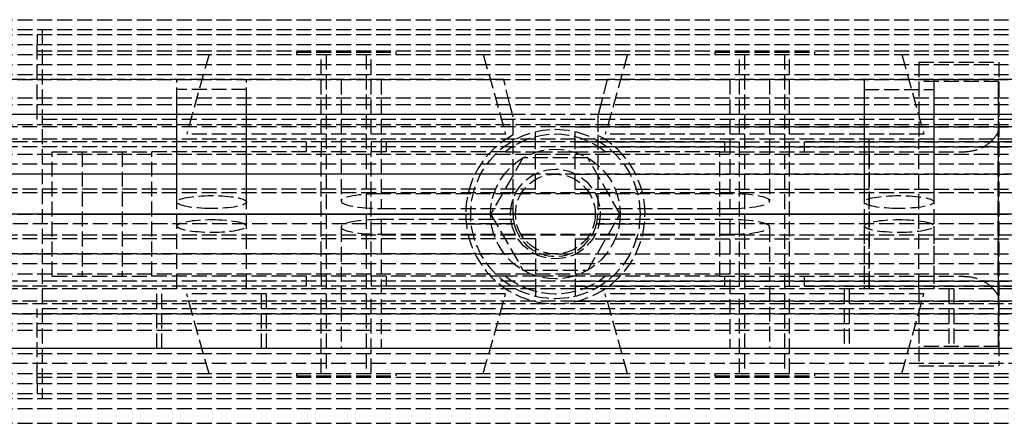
# Model space of a CAD drawing. Header units: millimetres. Extents: x 0 to 2050, y -94 to 94.
# Tile 8 of 13: x 78 to 177, y -21 to 20. Entities that reach past the tile are written whole.
import ezdxf

# ---------------------------------------------------------------- set-up
doc = ezdxf.new("R2010")
doc.units = ezdxf.units.MM
doc.header["$LTSCALE"] = 10
doc.linetypes.add('ALLCAD_Strich', pattern=[0.2, 0.15, -0.05])
doc.layers.add('BESCH_KONT_sich_schn_ansi_2d', color=40, linetype='Continuous')
doc.layers.add('BESCH_KONT_sich_schn_grun_2d', color=10, linetype='Continuous')

msp = doc.modelspace()

# ---------------------------------------------------------------- linework, layer by layer
at = {"layer": 'BESCH_KONT_sich_schn_ansi_2d', "linetype": 'ALLCAD_Strich'}
for p, q in [((0, 0, 2360), (2050, 0, 2360)), ((2050, 0, 2410), (0, 0, 2410)), ((0, 0, 2312.500000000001), (2050, 0, 2312.500000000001)), ((0, 0, 2358.000000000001), (2050, 0, 2358.000000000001)), ((0, 0, 2357.000000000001), (2050, 0, 2357.000000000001)), ((0, 0, 2314.000000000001), (2050, 0, 2314.000000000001)), ((80.5, 0, 2312.500000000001), (0, 0, 2312.500000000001)), ((0, 0, 2312.000000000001), (80.5, 0, 2312.000000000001)), ((0, 0, 2346.000000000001), (2050, 0, 2346.000000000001)), ((0, 0, 2349.000000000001), (2050, 0, 2349.000000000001)), ((0, 0, 2352.500000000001), (2050, 0, 2352.500000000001)), ((0, 0, 2356.500000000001), (2050, 0, 2356.500000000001)), ((0, 0, 2355.500000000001), (2050, 0, 2355.500000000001)), ((0, 0, 2315.500000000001), (2050, 0, 2315.500000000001)), ((273.9065541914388, 0, 2354.500000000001), (0, 0, 2354.500000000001)), ((2050, 0, 2353.500000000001), (0, 0, 2353.500000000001)), ((0, 0, 2348.000000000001), (2050, 0, 2348.000000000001)), ((0, 0, 2349.450000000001), (2050, 0, 2349.450000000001)), ((0, 0, 2347.500000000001), (2050, 0, 2347.500000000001)), ((80, 0, 2320.000000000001), (0.5, 0, 2320.000000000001)), ((1055.000000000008, 0, 2310.000000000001), (2.000000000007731, 0, 2310.000000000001)), ((1055.000000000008, 0, 2268.000000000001), (2.000000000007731, 0, 2268.000000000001)), ((998.0000000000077, 0, 9.000000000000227), (2.000000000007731, 0, 9.000000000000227)), ((130.0000000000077, 0, 2288.000000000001), (2.000000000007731, 0, 2288.000000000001)), ((130.0000000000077, 0, 2289), (2.000000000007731, 0, 2289)), ((130.0000000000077, 0, 2287), (2.000000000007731, 0, 2287)), ((130.0000000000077, 0, 2274), (2.000000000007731, 0, 2274)), ((1055.000000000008, 0, 2303.000000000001), (2.000000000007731, 0, 2303.000000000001)), ((1055.000000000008, 0, 2270.000000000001), (2.000000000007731, 0, 2270.000000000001)), ((1055.000000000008, 0, 2269.000000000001), (2.000000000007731, 0, 2269.000000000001)), ((1055.000000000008, 0, 2271.000000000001), (2.000000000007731, 0, 2271.000000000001)), ((1055.000000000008, 0, 2304.000000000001), (2.000000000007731, 0, 2304.000000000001)), ((1055.000000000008, 0, 2309.000000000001), (2.000000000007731, 0, 2309.000000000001)), ((2.000000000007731, 0, 2272.000000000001), (1055.000000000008, 0, 2272.000000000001)), ((2.000000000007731, 0, 2302.000000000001), (1055.000000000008, 0, 2302.000000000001)), ((127.8693220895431, 0, 2300.500000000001), (2.000000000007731, 0, 2300.500000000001)), ((123.0557280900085, 0, 2302.500000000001), (2.000000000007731, 0, 2302.500000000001)), ((262.0000000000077, 0, 2303.000000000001), (2.000000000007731, 0, 2303.000000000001)), ((262.0000000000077, 0, 2271.000000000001), (2.000000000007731, 0, 2271.000000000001)), ((262.0000000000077, 0, 2272.000000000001), (2.000000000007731, 0, 2272.000000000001)), ((262.0000000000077, 0, 2274.000000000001), (2.000000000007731, 0, 2274.000000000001)), ((262.0000000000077, 0, 2287.000000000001), (2.000000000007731, 0, 2287.000000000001)), ((262.0000000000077, 0, 2289.000000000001), (2.000000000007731, 0, 2289.000000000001)), ((262.0000000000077, 0, 2302.000000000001), (2.000000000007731, 0, 2302.000000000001)), ((123.0557280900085, 0, 2302.500000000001), (2.000000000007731, 0, 2302.500000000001)), ((127.8693220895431, 0, 2300.500000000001), (2.000000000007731, 0, 2300.500000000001)), ((2.000000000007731, 0, 2288), (1055.000000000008, 0, 2288)), ((80, 0, 2312.500000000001), (80, 0, 2317.000000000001)), ((2050, 0, 2315.86046511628), (80, 0, 2315.86046511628)), ((2050, 0, 2313.941860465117), (80, 0, 2313.941860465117)), ((80, 0, 2317.000000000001), (2050, 0, 2317.000000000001)), ((80, 0, 2312.500000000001), (80, 0, 2320.000000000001)), ((80.5, 0, 2312.000000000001), (80.5, 0, 2312.500000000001)), ((81.50000000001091, 0, 2332.023256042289), (81.50000000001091, 0, 2319.52325604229)), ((81.50000000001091, 0, 2319.52325604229), (91.50000000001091, 0, 2313.52325604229)), ((91.50000000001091, 0, 2313.52325604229), (148.5000000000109, 0, 2313.52325604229)), ((91.5027131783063, 0, 2313.51825604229), (91.50000000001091, 0, 2313.51825604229)), ((91.50000000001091, 0, 2313.52325604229), (91.50000000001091, 0, 2313.51825604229)), ((127.006253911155, 0, 2342.02325604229), (91.50000000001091, 0, 2342.02325604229)), ((91.50170542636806, 0, 2313.52325604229), (91.50170542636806, 0, 2313.51825604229)), ((91.5027131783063, 0, 2313.51825604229), (91.5034883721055, 0, 2313.51825604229)), ((91.5027131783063, 0, 2313.52325604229), (91.5027131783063, 0, 2313.51825604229)), ((91.50286821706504, 0, 2313.52325604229), (91.50286821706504, 0, 2313.51825604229)), ((91.50333333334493, 0, 2313.52325604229), (91.50333333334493, 0, 2313.51825604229)), ((91.50348837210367, 0, 2313.52325604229), (91.50348837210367, 0, 2313.51825604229)), ((91.50348837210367, 0, 2313.51825604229), (91.50620155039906, 0, 2313.51825604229)), ((91.5044961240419, 0, 2313.52325604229), (91.5044961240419, 0, 2313.51825604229)), ((91.50620155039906, 0, 2313.52325604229), (91.50620155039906, 0, 2313.51825604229)), ((91.50713178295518, 0, 2313.52325604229), (91.50713178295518, 0, 2313.51825604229)), ((91.5108527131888, 0, 2313.51825604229), (91.507131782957, 0, 2313.51825604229)), ((91.50883720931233, 0, 2313.52325604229), (91.50883720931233, 0, 2313.51825604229)), ((91.5088578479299, 0, 2313.51825604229), (91.5088578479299, 0, 2313.52325604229)), ((91.5104082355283, 0, 2313.52325604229), (91.5104082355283, 0, 2313.51825604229)), ((91.5108527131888, 0, 2313.51825604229), (91.51302325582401, 0, 2313.51825604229)), ((91.5108527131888, 0, 2313.52325604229), (91.5108527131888, 0, 2313.51825604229)), ((91.51133846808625, 0, 2313.52325604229), (91.51133846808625, 0, 2313.51825604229)), ((91.51302325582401, 0, 2313.52325604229), (91.51302325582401, 0, 2313.51825604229)), ((91.51651162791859, 0, 2313.51825604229), (91.51379844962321, 0, 2313.51825604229)), ((91.51379844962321, 0, 2313.52325604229), (91.51379844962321, 0, 2313.51825604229)), ((91.51550387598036, 0, 2313.52325604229), (91.51550387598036, 0, 2313.51825604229)), ((91.51651162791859, 0, 2313.51825604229), (91.51728682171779, 0, 2313.51825604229)), ((91.51651162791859, 0, 2313.52325604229), (91.51651162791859, 0, 2313.51825604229)), ((91.51666666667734, 0, 2313.52325604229), (91.51666666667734, 0, 2313.51825604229)), ((91.51713178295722, 0, 2313.52325604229), (91.51713178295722, 0, 2313.51825604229)), ((91.51728682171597, 0, 2313.52325604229), (91.51728682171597, 0, 2313.51825604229)), ((91.51728682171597, 0, 2313.51825604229), (91.52000000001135, 0, 2313.51825604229)), ((91.5182945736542, 0, 2313.52325604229), (91.5182945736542, 0, 2313.51825604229)), ((91.52000000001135, 0, 2313.52325604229), (91.52000000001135, 0, 2313.51825604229)), ((114.5000000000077, 0, 2297.500000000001), (149.5000000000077, 0, 2297.500000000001)), ((149.5000000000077, 0, 2289.500000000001), (114.5000000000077, 0, 2289.500000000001)), ((123.0000000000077, 0, 2303.000000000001), (123.0000000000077, 0, 2302.500000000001)), ((123.0000000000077, 0, 2302.500000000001), (123.0000000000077, 0, 2303.000000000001)), ((123.0000000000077, 0, 2302.000000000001), (123.0000000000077, 0, 2302.500000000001)), ((123.0557280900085, 0, 2302.500000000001), (123.0557280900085, 0, 2302.000000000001)), ((123.0557280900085, 0, 2302.000000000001), (123.0557280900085, 0, 2302.500000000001)), ((140.5000000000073, 0, 2305.500000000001), (123.5000000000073, 0, 2305.500000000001)), ((123.5000000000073, 0, 2303.000000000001), (123.5000000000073, 0, 2305.500000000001)), ((140.5000000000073, 0, 2295.000000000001), (123.5000000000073, 0, 2295.000000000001)), ((123.5000000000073, 0, 2295.000000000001), (123.5000000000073, 0, 2297.500000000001)), ((125.5000000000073, 0, 2311.000000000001), (128.7500000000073, 0, 2311.000000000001)), ((125.5000000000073, 0, 2310.000000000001), (125.5000000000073, 0, 2311.000000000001)), ((125.5000000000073, 0, 2289.500000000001), (125.5000000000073, 0, 2295.000000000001)), ((125.5000000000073, 0, 2305.500000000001), (125.5000000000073, 0, 2310.000000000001)), ((127.006253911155, 0, 2334.02325604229), (125.5000000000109, 0, 2334.02325604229)), ((125.5000000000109, 0, 2334.02325604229), (125.5000000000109, 0, 2342.02325604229)), ((125.5000000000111, 0, 2334.02325604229), (127.006253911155, 0, 2334.02325604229)), ((125.5000000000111, 0, 2324.02325604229), (138.5000000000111, 0, 2324.02325604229)), ((125.5000000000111, 0, 2334.02325604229), (125.5000000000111, 0, 2324.02325604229)), ((126.8125000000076, 0, 2303.000000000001), (126.8125000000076, 0, 2297.500000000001)), ((127.006253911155, 0, 2334.02325604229), (136.9937460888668, 0, 2334.02325604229)), ((127.006253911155, 0, 2334.02325604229), (127.006253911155, 0, 2342.02325604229)), ((136.9937460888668, 0, 2342.02325604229), (127.006253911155, 0, 2342.02325604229)), ((127.4375000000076, 0, 2302.000000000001), (127.4375000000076, 0, 2303.000000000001)), ((127.5000000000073, 0, 2311.000000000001), (127.5000000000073, 0, 2312.500000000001)), ((136.5000000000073, 0, 2335.000000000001), (127.5000000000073, 0, 2335.000000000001)), ((127.5000000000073, 0, 2295.000000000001), (127.5000000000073, 0, 2311.000000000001)), ((127.5000000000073, 0, 2312.500000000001), (127.5000000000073, 0, 2335.000000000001)), ((127.6875000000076, 0, 2303.000000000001), (127.6875000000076, 0, 2302.000000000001)), ((127.7500000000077, 0, 2302.000000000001), (127.7500000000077, 0, 2303.000000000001)), ((127.7500000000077, 0, 2300.500000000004), (127.7500000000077, 0, 2302.000000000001)), ((127.7500000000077, 0, 2297.500000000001), (127.7500000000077, 0, 2300.500000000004)), ((127.8693220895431, 0, 2302.000000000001), (127.8693220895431, 0, 2300.500000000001)), ((127.8693220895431, 0, 2300.500000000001), (127.8693220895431, 0, 2302.000000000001)), ((128.0000000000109, 0, 2334.02325604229), (128.0000000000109, 0, 2313.52325604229)), ((128.0000000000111, 0, 2334.02325604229), (128.0000000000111, 0, 2324.02325604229)), ((128.7500000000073, 0, 2311.000000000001), (135.2500000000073, 0, 2311.000000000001)), ((128.7500000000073, 0, 2310.000000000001), (128.7500000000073, 0, 2311.000000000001)), ((128.7500000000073, 0, 2289.500000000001), (128.7500000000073, 0, 2295.000000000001)), ((128.7500000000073, 0, 2305.500000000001), (128.7500000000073, 0, 2310.000000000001)), ((130.0000000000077, 0, 2289), (130.0000000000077, 0, 2287)), ((130.0000000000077, 0, 2287), (130.0000000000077, 0, 2274)), ((130.0000000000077, 0, 2274), (130.0000000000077, 0, 2271)), ((134.0000000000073, 0, 2288.000000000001), (262.0000000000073, 0, 2288.000000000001)), ((134.0000000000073, 0, 2289), (262.0000000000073, 0, 2289)), ((134.0000000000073, 0, 2289), (134.0000000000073, 0, 2287)), ((134.0000000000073, 0, 2287), (262.0000000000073, 0, 2287)), ((134.0000000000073, 0, 2287), (134.0000000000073, 0, 2274)), ((134.0000000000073, 0, 2274), (262.0000000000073, 0, 2274)), ((134.0000000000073, 0, 2274), (134.0000000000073, 0, 2271)), ((135.2500000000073, 0, 2311.000000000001), (138.5000000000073, 0, 2311.000000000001)), ((135.2500000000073, 0, 2310.000000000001), (135.2500000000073, 0, 2311.000000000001)), ((135.2500000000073, 0, 2289.500000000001), (135.2500000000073, 0, 2295.000000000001)), ((135.2500000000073, 0, 2305.500000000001), (135.2500000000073, 0, 2310.000000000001)), ((136.0000000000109, 0, 2334.02325604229), (136.0000000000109, 0, 2313.52325604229)), ((136.0000000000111, 0, 2334.02325604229), (136.0000000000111, 0, 2324.02325604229)), ((136.1306779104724, 0, 2300.500000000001), (136.1306779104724, 0, 2302.000000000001)), ((262.0000000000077, 0, 2300.500000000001), (136.1306779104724, 0, 2300.500000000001)), ((136.1306779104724, 0, 2302.000000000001), (136.1306779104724, 0, 2300.500000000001)), ((262.0000000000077, 0, 2300.500000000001), (136.1306779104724, 0, 2300.500000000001)), ((136.2500000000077, 0, 2303.000000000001), (136.2500000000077, 0, 2302.000000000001)), ((136.2500000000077, 0, 2300.500000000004), (136.2500000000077, 0, 2302.000000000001)), ((136.2500000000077, 0, 2300.500000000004), (136.2500000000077, 0, 2297.500000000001)), ((136.3125000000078, 0, 2302.000000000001), (136.3125000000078, 0, 2303.000000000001)), ((136.5000000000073, 0, 2311.000000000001), (136.5000000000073, 0, 2312.500000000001)), ((136.5000000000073, 0, 2295.000000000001), (136.5000000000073, 0, 2311.000000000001)), ((136.5000000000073, 0, 2312.500000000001), (136.5000000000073, 0, 2335.000000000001)), ((136.5625000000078, 0, 2303.000000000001), (136.5625000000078, 0, 2302.000000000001)), ((136.9937460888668, 0, 2342.02325604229), (136.9937460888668, 0, 2334.02325604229)), ((148.5000000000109, 0, 2342.02325604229), (136.9937460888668, 0, 2342.02325604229)), ((138.5000000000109, 0, 2334.02325604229), (136.9937460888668, 0, 2334.02325604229)), ((136.9937460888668, 0, 2334.02325604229), (138.5000000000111, 0, 2334.02325604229)), ((137.187500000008, 0, 2297.500000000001), (137.187500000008, 0, 2303.000000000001)), ((138.5000000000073, 0, 2310.000000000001), (138.5000000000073, 0, 2311.000000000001)), ((138.5000000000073, 0, 2289.500000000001), (138.5000000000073, 0, 2295.000000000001)), ((138.5000000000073, 0, 2305.500000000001), (138.5000000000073, 0, 2310.000000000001)), ((138.5000000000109, 0, 2334.02325604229), (138.5000000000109, 0, 2342.02325604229)), ((138.5000000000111, 0, 2334.02325604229), (138.5000000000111, 0, 2324.02325604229)), ((140.5000000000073, 0, 2303.000000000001), (140.5000000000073, 0, 2305.500000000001)), ((140.5000000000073, 0, 2295.000000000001), (140.5000000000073, 0, 2297.500000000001)), ((140.9442719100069, 0, 2302.000000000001), (140.9442719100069, 0, 2302.500000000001)), ((262.0000000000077, 0, 2302.500000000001), (140.9442719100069, 0, 2302.500000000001)), ((140.9442719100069, 0, 2302.500000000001), (140.9442719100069, 0, 2302.000000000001)), ((262.0000000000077, 0, 2302.500000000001), (140.9442719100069, 0, 2302.500000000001)), ((141.0000000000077, 0, 2302.500000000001), (141.0000000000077, 0, 2303.000000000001)), ((141.0000000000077, 0, 2303.000000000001), (141.0000000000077, 0, 2302.500000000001)), ((141.0000000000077, 0, 2302.000000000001), (141.0000000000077, 0, 2302.500000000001)), ((163.5009882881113, 0, 2324.773255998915), (163.5000000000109, 0, 2324.773255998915)), ((163.5000000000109, 0, 2324.773255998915), (163.5000000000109, 0, 2319.52325604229)), ((163.5000000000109, 0, 2319.52325604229), (163.5009882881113, 0, 2319.522885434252)), ((163.5000000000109, 0, 2329.773255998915), (163.5000000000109, 0, 2324.773255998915)), ((163.5000000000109, 0, 2329.773255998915), (172.8759885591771, 0, 2329.773255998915)), ((163.5009882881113, 0, 2319.522885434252), (163.5009882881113, 0, 2324.773255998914)), ((163.5009882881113, 0, 2324.773255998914), (168.5009882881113, 0, 2324.773255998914)), ((168.5009882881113, 0, 2319.773255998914), (168.5009882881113, 0, 2315.773255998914)), ((176.5009882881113, 0, 2315.773255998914), (168.5009882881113, 0, 2315.773255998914)), ((168.5009882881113, 0, 2319.773255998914), (176.5009882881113, 0, 2319.773255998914)), ((168.5009882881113, 0, 2324.773255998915), (168.5009882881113, 0, 2319.773255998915)), ((176.4639936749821, 0, 2323.625085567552), (176.4967378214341, 0, 2319.773255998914)), ((176.5009882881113, 0, 2315.773255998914), (176.5009882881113, 0, 2319.773255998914))]:
    msp.add_line(p, q, dxfattribs=at)
at = {"layer": 'BESCH_KONT_sich_schn_ansi_2d', "linetype": 'ALLCAD_Strich', "extrusion": (0, 1, 0)}
for centre, radius in [((-86.50000000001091, 2327.02325604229), 2), ((-97.50000000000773, 2294.000000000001), 5.5), ((-97.50000000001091, 2294.000000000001), 5), ((-97.50000000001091, 2294.000000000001), 3.5), ((-97.50000000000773, 2294.000000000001), 3.5), ((-111.0000000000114, 2329.52325604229), 16), ((-111.0000000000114, 2329.52325604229), 13.76744186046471), ((-110.999999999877, 2329.52325604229), 4), ((-111.0000000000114, 2329.52325604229), 2.5), ((-111.0000000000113, 2329.52325604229), 2), ((-153.0000000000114, 2329.52325604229), 16), ((-153.0000000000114, 2329.52325604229), 13.76744186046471), ((-153.0000000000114, 2329.52325604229), 2.5), ((-153.0000000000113, 2329.52325604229), 2), ((-166.5000000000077, 2294.000000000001), 5.5)]:
    msp.add_circle(centre, radius, dxfattribs=at)
at = {"layer": 'BESCH_KONT_sich_schn_ansi_2d', "linetype": 'ALLCAD_Strich', "extrusion": (0, -1, 0)}
for centre, radius in [((111.0000000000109, 2329.52325604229), 5), ((153.0000000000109, 2329.52325604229), 5), ((153.0000000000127, 2329.52325604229), 4), ((166.5000000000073, 2294.000000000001), 5), ((166.5000000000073, 2294.000000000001), 3.5), ((166.5000000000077, 2294.000000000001), 3.5)]:
    msp.add_circle(centre, radius, dxfattribs=at)
for centre, radius, start, end in [((91.50000000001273, 2332.023256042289), 10.00000000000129, 90, 180), ((148.5000000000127, 2335.273256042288), 21.74999999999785, 270, 313.6028189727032), ((148.3442697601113, 2311.335767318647), 30.68788386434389, 36.92770086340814, 89.70924277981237)]:
    msp.add_arc(centre, radius, start, end, dxfattribs=at)
at = {"layer": 'BESCH_KONT_sich_schn_ansi_2d', "linetype": 'ALLCAD_Strich', "extrusion": (0, 1, 0)}
for centre, start, end in [((-114.5000000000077, 2293.500000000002), 270, 90), ((-149.5000000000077, 2293.5), 90, 270)]:
    msp.add_arc(centre, 4, start, end, dxfattribs=at)
at = {"layer": 'BESCH_KONT_sich_schn_ansi_2d', "linetype": 'ALLCAD_Strich', "extrusion": (0, -1, 0)}
for start_param, end_param in [(-1.570796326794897, -1.439702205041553), (1.439702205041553, 1.570796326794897)]:
    msp.add_ellipse((132.0000000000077, 0, 2300.499999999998), major_axis=(0, 0, -22.94999999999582), ratio=0.1851851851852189, start_param=start_param, end_param=end_param, dxfattribs=at)
at = {"layer": 'BESCH_KONT_sich_schn_ansi_2d', "linetype": 'ALLCAD_Strich'}
for points, knots in [([(172.8759885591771, 0, 2329.773255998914), (172.91292180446, 0, 2329.724115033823), (172.9497031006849, 0, 2329.674868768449), (173.4316076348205, 0, 2329.025591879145), (173.853411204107, 0, 2328.410671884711), (174.629023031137, 0, 2327.190747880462), (174.9828881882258, 0, 2326.585813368), (175.5175654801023, 0, 2325.603550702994), (175.7319686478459, 0, 2325.187573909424), (175.9337625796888, 0, 2324.773255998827)], [54.13536591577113, 54.13536591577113, 54.13536591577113, 54.13536591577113, 54.30661928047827, 54.30661928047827, 56.38885640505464, 56.38885640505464, 58.47109352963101, 58.47109352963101, 59.92496337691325, 59.92496337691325, 59.92496337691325, 59.92496337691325]), ([(175.9337625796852, 0, 2324.773255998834), (175.9570210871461, 0, 2324.725502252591), (175.9801157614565, 0, 2324.677769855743), (176.1662293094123, 0, 2324.290561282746), (176.3206018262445, 0, 2323.953186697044), (176.4639936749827, 0, 2323.625085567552)], [59.92496337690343, 59.92496337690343, 59.92496337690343, 59.92496337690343, 60.09253453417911, 60.09253453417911, 61.28550524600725, 61.28550524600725, 61.28550524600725, 61.28550524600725])]:
    msp.add_open_spline(points, degree=3, knots=knots, dxfattribs=at)
at = {"layer": 'BESCH_KONT_sich_schn_grun_2d', "linetype": 'ALLCAD_Strich'}
for p, q in [((0, 19.50000000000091), (2050, 19.50000000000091)), ((0, 18.50000000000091), (2050, 18.50000000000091)), ((0, 18.00000000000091), (2050, 18.00000000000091)), ((80, 18.00000000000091), (80, 17.00000000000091)), ((80.5, 18.50000000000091), (80.5, -18.49999999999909)), ((0, 17.00000000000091), (2050, 17.00000000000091)), ((80, 16.37500000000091), (80, 17.00000000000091)), ((0, 16.00000000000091), (2050, 16.00000000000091)), ((80, 9.50000000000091), (80, 16.37500000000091)), ((80, 16.37500000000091), (2050, 16.37500000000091)), ((97.23255813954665, 15.99999999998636), (95.00000000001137, 7.999999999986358)), ((106.0000000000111, 16.25000000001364), (116.0000000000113, 16.25000000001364)), ((106.0000000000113, 16.25000000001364), (106.0000000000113, 16.00000000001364)), ((108.5000000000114, 7.999999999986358), (108.5000000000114, 15.99999999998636)), ((109.0000000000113, 16.00000000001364), (109.0000000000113, -15.99999999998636)), ((113.0000000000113, 16.00000000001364), (113.0000000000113, -15.99999999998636)), ((113.5000000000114, 7.999999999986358), (113.5000000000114, 15.99999999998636)), ((116.0000000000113, 16.25000000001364), (116.0000000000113, 16.00000000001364)), ((124.7674418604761, 15.99999999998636), (127.0000000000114, 7.999999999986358)), ((139.2325581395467, 15.99999999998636), (137.0000000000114, 7.999999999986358)), ((148.0000000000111, 16.25000000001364), (158.0000000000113, 16.25000000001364)), ((148.0000000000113, 16.25000000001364), (148.0000000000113, 16.00000000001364)), ((150.5000000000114, 7.999999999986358), (150.5000000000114, 15.99999999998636)), ((151.0000000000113, 16.00000000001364), (151.0000000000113, -15.99999999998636)), ((155.0000000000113, 16.00000000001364), (155.0000000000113, -15.99999999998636)), ((155.5000000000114, 7.999999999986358), (155.5000000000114, 15.99999999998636)), ((158.0000000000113, 16.25000000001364), (158.0000000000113, 16.00000000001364)), ((166.7674418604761, 15.99999999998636), (169.0000000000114, 7.999999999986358)), ((2.000000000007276, 14.99999999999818), (1055.000000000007, 14.99999999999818)), ((168.5009882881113, 15.25000000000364), (176.5009882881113, 15.25000000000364)), ((168.5009882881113, 15.25000000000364), (168.5009882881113, 13.28464834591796)), ((176.5009882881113, 15.25000000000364), (176.5009882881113, -15.25000000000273)), ((0, 14.00000000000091), (2050, 14.00000000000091)), ((2.000000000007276, 13.49999999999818), (1055.000000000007, 13.49999999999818)), ((126.8125000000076, 13.49999999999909), (2.000000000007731, 13.49999999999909)), ((94.00000000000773, 1.203703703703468), (94.00000000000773, 13.49999999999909)), ((101.0000000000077, 1.203703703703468), (101.0000000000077, 13.49999999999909)), ((110.5000000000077, 13.49999999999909), (110.5000000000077, 1.296296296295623)), ((114.5000000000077, 13.49999999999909), (114.5000000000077, 0.5555555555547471)), ((127.4375000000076, 10.99999999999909), (126.8125000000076, 13.49999999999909)), ((137.1875000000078, 13.49999999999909), (136.5625000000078, 10.99999999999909)), ((262.0000000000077, 13.49999999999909), (137.1875000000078, 13.49999999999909)), ((149.5000000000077, 13.49999999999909), (149.5000000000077, 0.5555555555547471)), ((153.5000000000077, 13.49999999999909), (153.5000000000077, 1.296296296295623)), ((163.0000000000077, 13.49999999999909), (163.0000000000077, 1.203703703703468)), ((176.4967378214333, 13.28464834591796), (168.5009882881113, 13.28464834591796)), ((168.5009882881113, 13.28464834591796), (168.5009882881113, 7.500000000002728)), ((170.0000000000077, 13.49999999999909), (170.0000000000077, 1.203703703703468)), ((176.4967378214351, -13.28464834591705), (176.4967378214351, 13.28464834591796)), ((101.0000000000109, 12.49999999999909), (94.00000000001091, 12.49999999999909)), ((94.00000000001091, -7.500000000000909), (94.00000000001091, 12.49999999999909)), ((101.0000000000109, -7.500000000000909), (101.0000000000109, 12.49999999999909)), ((163.0000000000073, 12.49999999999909), (170.0000000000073, 12.49999999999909)), ((163.0000000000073, 12.49999999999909), (163.0000000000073, -7.500000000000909)), ((170.0000000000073, 12.49999999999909), (170.0000000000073, -7.500000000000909)), ((0, 11.65000000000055), (2050, 11.65000000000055)), ((0, 11.00000000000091), (2050, 11.00000000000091)), ((127.6875000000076, 9.99999999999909), (127.4375000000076, 10.99999999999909)), ((136.5625000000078, 10.99999999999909), (136.3125000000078, 9.99999999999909)), ((1055.000000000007, 9.999999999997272), (2.000000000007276, 9.999999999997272)), ((127.6875000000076, 9.99999999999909), (2.000000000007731, 9.99999999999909)), ((127.7500000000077, 9.74999999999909), (127.6875000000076, 9.99999999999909)), ((136.312500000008, 9.99999999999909), (136.2500000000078, 9.74999999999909)), ((262.0000000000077, 9.99999999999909), (136.3125000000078, 9.99999999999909)), ((2.000000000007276, 8.999999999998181), (1055.000000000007, 8.999999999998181)), ((2050, 9.50000000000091), (80, 9.50000000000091)), ((127.7500000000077, 7.933315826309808), (127.7500000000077, 9.74999999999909)), ((136.2500000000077, 9.74999999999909), (136.2500000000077, 7.933315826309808)), ((130.0000000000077, 8.74999999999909), (2.000000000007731, 8.74999999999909)), ((262.0000000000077, 8.74999999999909), (2.000000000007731, 8.74999999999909)), ((127.0000000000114, 7.999999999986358), (95.00000000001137, 7.999999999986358)), ((127.7500000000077, -9.094947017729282e-13), (127.7500000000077, 7.933315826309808)), ((130.0000000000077, 6.749999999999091), (130.0000000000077, 8.74999999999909)), ((134.0000000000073, 8.74999999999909), (262.0000000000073, 8.74999999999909)), ((134.0000000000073, 6.749999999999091), (134.0000000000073, 8.74999999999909)), ((136.2500000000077, 7.933315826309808), (136.2500000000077, -9.094947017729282e-13)), ((169.0000000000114, 7.999999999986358), (137.0000000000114, 7.999999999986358)), ((176.4639936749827, -8.209515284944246), (176.4639936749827, 8.209515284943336)), ((2050, 7.500000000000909), (0, 7.500000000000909)), ((106.9999999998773, 7.249999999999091), (2.000000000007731, 7.249999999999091)), ((106.9999999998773, 7.249999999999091), (2.000000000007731, 7.249999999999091)), ((114.9999999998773, 7.25), (106.9999999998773, 7.250000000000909)), ((106.9999999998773, 7.250000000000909), (106.9999999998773, 6.250000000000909)), ((108.4999999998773, 7.250000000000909), (108.4999999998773, 6.250000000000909)), ((113.4999999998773, 7.25), (113.4999999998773, 6.25)), ((130.0000000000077, 7.249999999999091), (114.9999999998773, 7.249999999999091)), ((149.0000000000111, 7.249999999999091), (114.9999999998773, 7.249999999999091)), ((114.9999999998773, 7.25), (114.9999999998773, 6.25)), ((134.0000000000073, 7.249999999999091), (149.0000000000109, 7.249999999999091)), ((149.0000000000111, 7.250000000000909), (157.0000000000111, 7.25)), ((149.0000000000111, 6.25), (149.0000000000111, 7.25)), ((150.5000000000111, 6.25), (150.5000000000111, 7.25)), ((155.5000000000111, 6.25), (155.5000000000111, 7.25)), ((262.0000000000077, 7.249999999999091), (157.0000000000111, 7.249999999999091)), ((157.0000000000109, 7.249999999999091), (262.0000000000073, 7.249999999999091)), ((157.0000000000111, 6.25), (157.0000000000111, 7.25)), ((163.5000000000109, 6.250000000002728), (163.5000000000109, 7.500000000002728)), ((163.5009882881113, -7.500000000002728), (163.5009882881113, 7.500000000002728)), ((168.5009882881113, -7.500000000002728), (168.5009882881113, 7.500000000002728)), ((0, 6.000000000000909), (2050, 6.000000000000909)), ((130.0000000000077, 6.749999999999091), (2.000000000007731, 6.749999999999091)), ((262.0000000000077, 6.749999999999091), (2.000000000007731, 6.749999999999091)), ((81.50000000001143, 6.250000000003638), (91.50000000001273, 6.250000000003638)), ((81.50000000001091, -6.250000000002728), (81.50000000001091, 6.250000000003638)), ((84.50000000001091, 6.250000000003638), (84.50000000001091, -6.250000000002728)), ((88.50000000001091, 6.250000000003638), (88.50000000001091, -6.250000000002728)), ((127.0062539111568, 6.250000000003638), (91.50000000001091, 6.250000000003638)), ((91.50000000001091, -6.250000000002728), (91.50000000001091, 6.250000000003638)), ((91.50170542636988, 6.24465116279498), (91.50170542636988, 6.247286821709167)), ((91.5027131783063, 6.24193798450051), (91.50348837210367, 6.24193798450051)), ((91.50286821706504, 6.248449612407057), (91.50333333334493, 6.248449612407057)), ((91.50333333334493, 6.24348837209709), (91.50286821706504, 6.24348837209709)), ((91.5044961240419, 6.247286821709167), (91.5044961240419, 6.24465116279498)), ((91.50620155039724, 6.24465116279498), (91.50620155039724, 6.247286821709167)), ((91.50713178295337, 6.24984496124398), (91.50713178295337, 6.242093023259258)), ((91.50883720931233, 6.24984496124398), (91.50713178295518, 6.24984496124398)), ((91.50713178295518, 6.242093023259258), (91.5108527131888, 6.242093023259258)), ((91.50883720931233, 6.247209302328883), (91.50883720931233, 6.24984496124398)), ((91.5108527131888, 6.247209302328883), (91.50883720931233, 6.247209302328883)), ((91.5088578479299, 6.243643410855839), (91.5088578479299, 6.245813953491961)), ((91.5088578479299, 6.245813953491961), (91.5104082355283, 6.245813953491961)), ((91.5104082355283, 6.243643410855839), (91.5088578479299, 6.243643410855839)), ((91.51133846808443, 6.244883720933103), (91.51133846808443, 6.244573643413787)), ((91.51302325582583, 6.244263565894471), (91.51302325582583, 6.245038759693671)), ((91.51379844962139, 6.247286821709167), (91.51379844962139, 6.24465116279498)), ((91.51550387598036, 6.24465116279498), (91.51550387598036, 6.247286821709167)), ((91.51651162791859, 6.24193798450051), (91.51728682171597, 6.24193798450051)), ((91.51666666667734, 6.248449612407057), (91.51713178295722, 6.248449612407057)), ((91.51713178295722, 6.24348837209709), (91.51666666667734, 6.24348837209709)), ((91.51829457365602, 6.247286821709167), (91.51829457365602, 6.24465116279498)), ((91.52000000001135, 6.24465116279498), (91.52000000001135, 6.247286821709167)), ((108.5000000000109, -6.250000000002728), (108.5000000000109, 6.250000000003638)), ((113.5000000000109, -6.250000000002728), (113.5000000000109, 6.250000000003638)), ((127.0062539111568, 6.250000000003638), (130.2146428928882, 6.250000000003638)), ((130.0000000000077, 2.499999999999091), (130.0000000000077, 6.749999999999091)), ((130.2146428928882, 6.250000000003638), (133.7853571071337, 6.250000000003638)), ((133.7853571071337, 6.250000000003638), (136.993746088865, 6.250000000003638)), ((134.0000000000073, 6.749999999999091), (262.0000000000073, 6.749999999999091)), ((134.0000000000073, 2.499999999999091), (134.0000000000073, 6.749999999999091)), ((148.5000000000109, 6.250000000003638), (136.993746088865, 6.250000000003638)), ((148.5000000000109, -6.250000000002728), (148.5000000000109, 6.250000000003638)), ((148.5000000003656, 6.250000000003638), (172.8759885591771, 6.250000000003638)), ((150.5000000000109, -6.250000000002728), (150.5000000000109, 6.250000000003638)), ((155.5000000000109, -6.250000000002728), (155.5000000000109, 6.250000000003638)), ((163.5000000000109, 6.250000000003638), (163.5000000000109, -6.250000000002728)), ((2050, 5.000000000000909), (0, 5.000000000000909)), ((128.7500000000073, 5.62916512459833), (125.5000000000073, -9.094947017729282e-13)), ((135.2500000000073, 5.62916512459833), (128.7500000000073, 5.62916512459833)), ((138.5000000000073, -9.094947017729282e-13), (135.2500000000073, 5.62916512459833)), ((512.50000000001, 3.999999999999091), (2.000000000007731, 3.999999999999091)), ((130.0000000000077, 3.999999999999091), (2.017286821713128, 3.999999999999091)), ((134.0000000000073, 3.999999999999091), (262.0000000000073, 3.999999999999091)), ((130.0000000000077, 2.499999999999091), (2.000000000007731, 2.499999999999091)), ((262.0000000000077, 2.129629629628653), (2.000000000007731, 2.129629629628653)), ((149.5000000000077, 2.037037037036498), (114.5000000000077, 2.037037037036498)), ((134.0000000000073, 2.499999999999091), (262.0000000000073, 2.499999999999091)), ((114.5000000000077, 0.5555555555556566), (127.7500000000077, 0.5555555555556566)), ((136.2500000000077, 0.5555555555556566), (149.5000000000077, 0.5555555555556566)), ((123.0000000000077, -9.094947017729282e-13), (2.000000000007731, -9.094947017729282e-13)), ((123.0000000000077, -9.094947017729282e-13), (2.000000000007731, -9.094947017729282e-13)), ((114.5000000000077, -0.5555555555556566), (114.5000000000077, -13.50000000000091)), ((127.7864672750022, -0.5555555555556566), (114.5000000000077, -0.5555555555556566)), ((127.7500000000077, -9.094947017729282e-13), (123.0000000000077, -9.094947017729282e-13)), ((127.7500000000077, -9.094947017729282e-13), (123.0000000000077, -9.094947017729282e-13)), ((125.5000000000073, -9.094947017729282e-13), (128.7500000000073, -5.629165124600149)), ((135.2500000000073, -5.629165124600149), (138.5000000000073, -9.094947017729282e-13)), ((149.5000000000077, -0.5555555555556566), (136.2135327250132, -0.5555555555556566)), ((141.0000000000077, -9.094947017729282e-13), (136.2500000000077, -9.094947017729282e-13)), ((141.0000000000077, -9.094947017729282e-13), (136.2500000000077, -9.094947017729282e-13)), ((262.0000000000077, -9.094947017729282e-13), (141.0000000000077, -9.094947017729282e-13)), ((262.0000000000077, -9.094947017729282e-13), (141.0000000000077, -9.094947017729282e-13)), ((149.5000000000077, -0.5555555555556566), (149.5000000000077, -13.50000000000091)), ((123.0557280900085, -1.000000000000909), (2.000000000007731, -1.000000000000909)), ((123.0557280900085, -1.000000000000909), (2.000000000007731, -1.000000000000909)), ((94.00000000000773, -7.500000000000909), (94.00000000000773, -1.203703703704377)), ((101.0000000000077, -7.500000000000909), (101.0000000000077, -1.203703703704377)), ((110.5000000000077, -1.296296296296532), (110.5000000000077, -13.50000000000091)), ((123.0557280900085, -1.000000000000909), (127.8693220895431, -1.000000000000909)), ((127.8693220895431, -1.000000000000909), (123.0557280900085, -1.000000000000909)), ((136.1306779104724, -1.000000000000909), (140.9442719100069, -1.000000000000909)), ((140.9442719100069, -1.000000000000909), (136.1306779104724, -1.000000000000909)), ((262.0000000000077, -1.000000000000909), (140.9442719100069, -1.000000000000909)), ((262.0000000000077, -1.000000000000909), (140.9442719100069, -1.000000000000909)), ((153.5000000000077, -1.296296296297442), (153.5000000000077, -13.50000000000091)), ((163.0000000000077, -1.203703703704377), (163.0000000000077, -7.500000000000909)), ((170.0000000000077, -1.203703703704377), (170.0000000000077, -7.500000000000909)), ((262.0000000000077, -2.129629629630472), (2.000000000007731, -2.129629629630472)), ((130.0000000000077, -2.500000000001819), (2.000000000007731, -2.500000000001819)), ((114.5000000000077, -2.037037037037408), (149.5000000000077, -2.037037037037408)), ((130.0000000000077, -2.500000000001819), (130.0000000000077, -6.750000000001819)), ((134.0000000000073, -2.500000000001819), (262.0000000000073, -2.500000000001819)), ((134.0000000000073, -2.500000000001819), (134.0000000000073, -6.750000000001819)), ((130.0000000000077, -4.000000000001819), (2.000000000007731, -4.000000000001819)), ((2.000000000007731, -4.000000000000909), (512.50000000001, -4.000000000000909)), ((134.0000000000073, -4.000000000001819), (262.0000000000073, -4.000000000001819)), ((2050, -4.999999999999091), (0, -4.999999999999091)), ((128.7500000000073, -5.629165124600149), (135.2500000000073, -5.629165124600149)), ((0, -5.999999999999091), (2050, -5.999999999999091)), ((130.0000000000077, -6.750000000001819), (2.000000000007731, -6.750000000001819)), ((262.0000000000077, -6.750000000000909), (2.000000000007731, -6.750000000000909)), ((81.50000000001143, -6.250000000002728), (91.50000000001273, -6.250000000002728)), ((127.006253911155, -6.250000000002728), (91.50000000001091, -6.250000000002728)), ((106.999999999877, -6.249999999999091), (106.999999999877, -7.249999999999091)), ((108.499999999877, -6.249999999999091), (108.499999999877, -7.249999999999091)), ((113.499999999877, -6.249999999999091), (113.499999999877, -7.249999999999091)), ((114.999999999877, -6.249999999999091), (114.999999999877, -7.249999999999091)), ((130.2146428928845, -6.250000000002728), (127.006253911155, -6.250000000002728)), ((130.0000000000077, -6.750000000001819), (130.0000000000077, -8.750000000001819)), ((133.7853571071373, -6.250000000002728), (130.2146428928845, -6.250000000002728)), ((136.9937460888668, -6.250000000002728), (133.7853571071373, -6.250000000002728)), ((134.0000000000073, -6.750000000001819), (262.0000000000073, -6.750000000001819)), ((134.0000000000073, -6.750000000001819), (134.0000000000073, -8.750000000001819)), ((148.5000000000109, -6.250000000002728), (136.9937460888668, -6.250000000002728)), ((148.5000000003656, -6.250000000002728), (172.8759885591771, -6.250000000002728)), ((149.0000000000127, -7.249999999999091), (149.0000000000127, -6.249999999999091)), ((150.5000000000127, -7.249999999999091), (150.5000000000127, -6.249999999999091)), ((155.5000000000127, -7.249999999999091), (155.5000000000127, -6.249999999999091)), ((157.0000000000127, -7.249999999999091), (157.0000000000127, -6.249999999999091)), ((163.5000000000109, -6.250000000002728), (163.5000000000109, -7.500000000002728)), ((2050, -7.499999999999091), (0, -7.499999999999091)), ((106.999999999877, -7.250000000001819), (2.000000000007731, -7.250000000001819)), ((106.999999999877, -7.250000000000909), (2.000000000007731, -7.250000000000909)), ((92.00000000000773, -13.50000000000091), (92.00000000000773, -7.500000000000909)), ((92.50000000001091, -13.50000000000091), (92.50000000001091, -7.500000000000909)), ((102.5000000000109, -13.50000000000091), (102.5000000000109, -7.500000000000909)), ((103.0000000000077, -13.50000000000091), (103.0000000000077, -7.500000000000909)), ((114.999999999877, -7.249999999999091), (106.999999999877, -7.249999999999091)), ((130.0000000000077, -7.250000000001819), (114.999999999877, -7.250000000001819)), ((149.0000000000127, -7.250000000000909), (114.999999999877, -7.250000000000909)), ((134.0000000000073, -7.250000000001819), (149.0000000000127, -7.250000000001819)), ((149.0000000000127, -7.249999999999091), (157.0000000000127, -7.249999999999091)), ((262.0000000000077, -7.250000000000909), (157.0000000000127, -7.250000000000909)), ((157.0000000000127, -7.250000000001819), (262.0000000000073, -7.250000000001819)), ((161.0000000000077, -7.500000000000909), (161.0000000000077, -13.50000000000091)), ((161.5000000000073, -7.500000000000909), (161.5000000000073, -13.50000000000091)), ((168.5009882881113, -7.500000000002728), (168.5009882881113, -13.28464834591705)), ((171.5000000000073, -7.500000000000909), (171.5000000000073, -13.50000000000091)), ((172.0000000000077, -7.500000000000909), (172.0000000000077, -13.50000000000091)), ((130.0000000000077, -8.750000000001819), (2.000000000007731, -8.750000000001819)), ((262.0000000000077, -8.75000000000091), (2.000000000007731, -8.75000000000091)), ((127.0000000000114, -7.999999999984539), (95.00000000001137, -7.999999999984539)), ((97.23255813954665, -15.99999999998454), (95.00000000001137, -7.999999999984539)), ((108.5000000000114, -15.99999999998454), (108.5000000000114, -7.999999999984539)), ((113.5000000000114, -15.99999999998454), (113.5000000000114, -7.999999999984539)), ((124.7674418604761, -15.99999999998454), (127.0000000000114, -7.999999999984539)), ((134.0000000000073, -8.750000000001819), (262.0000000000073, -8.750000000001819)), ((169.0000000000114, -7.999999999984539), (137.0000000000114, -7.999999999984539)), ((139.2325581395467, -15.99999999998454), (137.0000000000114, -7.999999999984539)), ((150.5000000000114, -15.99999999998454), (150.5000000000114, -7.999999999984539)), ((155.5000000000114, -15.99999999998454), (155.5000000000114, -7.999999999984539)), ((166.7674418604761, -15.99999999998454), (169.0000000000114, -7.999999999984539)), ((1055.000000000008, -9.00000000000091), (2.000000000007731, -9.00000000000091)), ((80, -16.37499999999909), (80, -9.49999999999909)), ((2050, -9.49999999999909), (80, -9.49999999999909)), ((2.000000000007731, -10.00000000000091), (1055.000000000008, -10.00000000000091)), ((262.0000000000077, -10.00000000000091), (2.000000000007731, -10.00000000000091)), ((0, -10.99999999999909), (2050, -10.99999999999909)), ((0, -11.64999999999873), (2050, -11.64999999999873)), ((1055.000000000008, -13.50000000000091), (2.000000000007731, -13.50000000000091)), ((262.0000000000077, -13.50000000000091), (2.000000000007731, -13.50000000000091)), ((176.4967378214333, -13.28464834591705), (168.5009882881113, -13.28464834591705)), ((168.5009882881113, -13.28464834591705), (168.5009882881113, -15.25000000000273)), ((0, -13.99999999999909), (2050, -13.99999999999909)), ((1055.000000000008, -15.00000000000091), (2.000000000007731, -15.00000000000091)), ((168.5009882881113, -15.25000000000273), (176.5009882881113, -15.25000000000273)), ((0, -15.99999999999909), (2050, -15.99999999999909)), ((80, -16.99999999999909), (80, -16.37499999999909)), ((80, -16.37499999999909), (2050, -16.37499999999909)), ((106.000000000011, -15.99999999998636), (106.000000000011, -16.24999999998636)), ((106.0000000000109, -16.24999999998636), (116.000000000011, -16.24999999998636)), ((116.000000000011, -15.99999999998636), (116.000000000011, -16.24999999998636)), ((148.000000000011, -15.99999999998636), (148.000000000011, -16.24999999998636)), ((148.0000000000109, -16.24999999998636), (158.000000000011, -16.24999999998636)), ((158.000000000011, -15.99999999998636), (158.000000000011, -16.24999999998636)), ((0, -16.99999999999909), (2050, -16.99999999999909)), ((80, -16.99999999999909), (80, -17.99999999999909)), ((0, -17.99999999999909), (2050, -17.99999999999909)), ((0, -18.49999999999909), (2050, -18.49999999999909)), ((0, -19.49999999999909), (2050, -19.49999999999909)), ((0, -20.99999999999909), (2050, -20.99999999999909))]:
    msp.add_line(p, q, dxfattribs=at)
for centre, radius in [((132.0000000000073, -9.094947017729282e-13), 8.5), ((132.0000000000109, 0), 6.5), ((132.0000000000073, -9.094947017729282e-13), 4.5), ((132.0000000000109, 0), 4), ((132.0000000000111, 0), 4)]:
    msp.add_circle(centre, radius, dxfattribs=at)
for centre, radius, start, end in [((132.0000000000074, -9.094947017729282e-13), 8.999999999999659, 118.1786427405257, 180), ((132.0000000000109, 2.728484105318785e-12), 7.999999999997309, 51.37516712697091, 128.6248328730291), ((132.0000000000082, -9.094947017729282e-13), 8.999999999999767, 0, 61.82135725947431), ((91.5027131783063, 6.247286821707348), 0.002713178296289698, 90, 179.9999999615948), ((91.5027131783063, 6.24465116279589), 0.002713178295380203, 180.0000000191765, 270), ((91.50286821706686, 6.247286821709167), 0.001162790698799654, 90.00000008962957, 180), ((91.50286821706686, 6.24465116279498), 0.001162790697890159, 180.0000000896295, 270), ((91.50333333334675, 6.247286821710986), 0.00116279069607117, 359.9999999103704, 90.00000008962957), ((91.50333333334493, 6.244651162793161), 0.001162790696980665, 270, 8.9629557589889e-08), ((91.50348837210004, 6.247286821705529), 0.002713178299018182, 7.686255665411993e-08, 89.99999992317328), ((91.50348837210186, 6.244651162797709), 0.002713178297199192, 270, 359.9999999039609), ((91.51040823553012, 6.244883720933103), 0.0009302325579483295, 0, 90.00000011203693), ((91.51040823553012, 6.244573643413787), 0.0009302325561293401, 269.999999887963, 0), ((91.5108527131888, 6.24503875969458), 0.002170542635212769, 359.9999999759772, 90), ((91.5108527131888, 6.244263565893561), 0.002170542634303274, 270, 2.40228058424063e-08), ((91.51651162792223, 6.247286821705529), 0.002713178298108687, 90.00000007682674, 179.9999999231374), ((91.51651162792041, 6.244651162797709), 0.002713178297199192, 180.0000000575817, 269.9999999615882), ((91.51666666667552, 6.247286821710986), 0.001162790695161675, 89.99999991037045, 180.0000000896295), ((91.51666666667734, 6.244651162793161), 0.00116279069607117, 179.9999999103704, 270), ((91.5171317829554, 6.247286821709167), 0.001162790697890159, 0, 89.99999991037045), ((91.5171317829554, 6.24465116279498), 0.001162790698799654, 270.0000000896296, 0), ((91.51728682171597, 6.247286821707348), 0.002713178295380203, 3.840522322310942e-08, 90), ((91.51728682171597, 6.24465116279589), 0.002713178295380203, 270, 359.9999999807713), ((132.0000000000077, -9.094947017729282e-13), 9, 180, 0), ((132.0000000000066, -9.094947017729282e-13), 4.249999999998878, 180, 193.6089606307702), ((132.0000000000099, -9.094947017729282e-13), 4.24999999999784, 346.3910393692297, 0), ((132.0000000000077, -9.094947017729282e-13), 4.249999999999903, 193.6089606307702, 346.3910393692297), ((132.0000000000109, -3.637978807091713e-12), 7.999999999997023, 231.3751671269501, 308.6248328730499)]:
    msp.add_arc(centre, radius, start, end, dxfattribs=at)
for centre, major_axis, ratio, start_param, end_param in [((176.4117284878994, 16.87500000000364), (2.992740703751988e-14, 10.62500000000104), 0.008500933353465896, -2.524518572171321, -1.91549750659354), ((114.5000000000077, 1.296296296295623), (-4, 1.628405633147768e-13), 0.1851851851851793, -1.570796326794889, 1.570796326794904), ((149.5000000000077, 1.296296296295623), (4, -1.628405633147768e-13), 0.1851851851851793, -1.570796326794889, 1.570796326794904), ((97.50000000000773, 1.203703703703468), (-3.5, 0), 0.1851851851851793, -4.71238898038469, 1.570796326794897), ((166.5000000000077, 1.203703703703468), (-3.5, 0), 0.1851851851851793, -4.71238898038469, 1.570796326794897), ((97.50000000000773, -1.203703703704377), (3.5, 0), 0.1851851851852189, -4.71238898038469, 1.570796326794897), ((114.5000000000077, -1.296296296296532), (4, 1.628405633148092e-13), 0.1851851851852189, -4.712388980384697, -1.570796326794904), ((149.5000000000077, -1.296296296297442), (-4, -1.628405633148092e-13), 0.1851851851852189, -4.712388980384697, -1.570796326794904), ((166.5000000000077, -1.203703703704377), (3.5, 0), 0.1851851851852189, -4.71238898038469, 1.570796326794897)]:
    msp.add_ellipse(centre, major_axis=major_axis, ratio=ratio, start_param=start_param, end_param=end_param, dxfattribs=at)
at = {"layer": 'BESCH_KONT_sich_schn_grun_2d', "linetype": 'ALLCAD_Strich', "extrusion": (0, 0, -1)}
msp.add_ellipse((176.4117284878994, -16.87500000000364), major_axis=(2.992740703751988e-14, -10.62500000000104), ratio=0.008500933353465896, start_param=-2.524518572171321, end_param=-1.91549750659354, dxfattribs=at)
at = {"layer": 'BESCH_KONT_sich_schn_grun_2d', "linetype": 'ALLCAD_Strich'}
for points, knots in [([(175.933762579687, 7.500000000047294), (175.957021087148, 7.525468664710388), (175.9801157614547, 7.551394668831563), (176.1662293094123, 7.765596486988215), (176.3206018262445, 7.97672719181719), (176.4639936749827, 8.209515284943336)], [59.92496337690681, 59.92496337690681, 59.92496337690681, 59.92496337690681, 60.09253453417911, 60.09253453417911, 61.28550524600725, 61.28550524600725, 61.28550524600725, 61.28550524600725]), ([(172.8759885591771, 6.250000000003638), (172.91292180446, 6.250000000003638), (172.9497031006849, 6.250340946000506), (173.4316076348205, 6.259369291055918), (173.853411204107, 6.319464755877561), (174.629023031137, 6.549952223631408), (174.9828881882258, 6.720520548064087), (175.5175654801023, 7.092836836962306), (175.7319686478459, 7.279030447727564), (175.9337625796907, 7.500000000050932)], [54.13536591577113, 54.13536591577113, 54.13536591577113, 54.13536591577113, 54.30661928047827, 54.30661928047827, 56.38885640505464, 56.38885640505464, 58.47109352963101, 58.47109352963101, 59.92496337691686, 59.92496337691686, 59.92496337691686, 59.92496337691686]), ([(172.8759885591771, -6.250000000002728), (172.91292180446, -6.250000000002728), (172.9497031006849, -6.250340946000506), (173.4316076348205, -6.259369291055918), (173.853411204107, -6.319464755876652), (174.629023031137, -6.549952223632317), (174.9828881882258, -6.720520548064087), (175.5175654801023, -7.092836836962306), (175.7319686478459, -7.279030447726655), (175.9337625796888, -7.500000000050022)], [54.13536591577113, 54.13536591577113, 54.13536591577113, 54.13536591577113, 54.30661928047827, 54.30661928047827, 56.38885640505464, 56.38885640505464, 58.47109352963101, 58.47109352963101, 59.92496337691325, 59.92496337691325, 59.92496337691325, 59.92496337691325]), ([(175.9337625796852, -7.500000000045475), (175.9570210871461, -7.525468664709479), (175.9801157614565, -7.551394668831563), (176.1662293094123, -7.765596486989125), (176.3206018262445, -7.97672719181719), (176.4639936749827, -8.209515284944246)], [59.92496337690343, 59.92496337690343, 59.92496337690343, 59.92496337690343, 60.09253453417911, 60.09253453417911, 61.28550524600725, 61.28550524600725, 61.28550524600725, 61.28550524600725])]:
    msp.add_open_spline(points, degree=3, knots=knots, dxfattribs=at)

doc.saveas('drawing.dxf')
